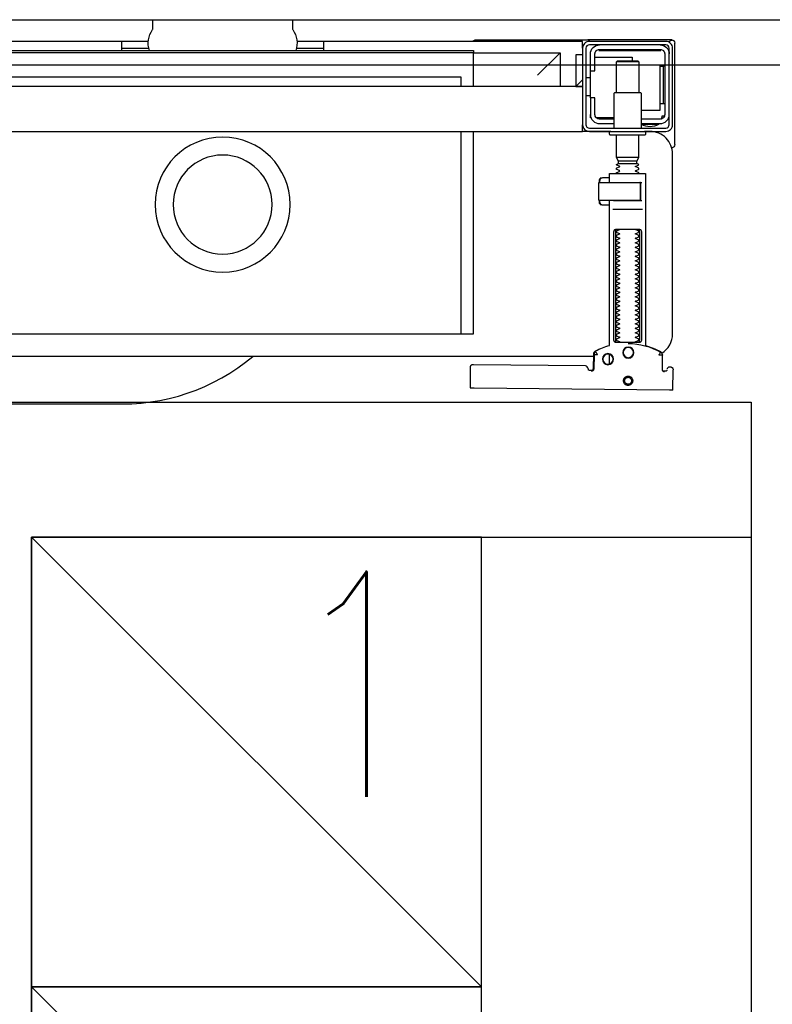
# Model space of a CAD drawing. Header units: millimetres. Extents: x 28600 to 181045, y -399112 to -163690.
# Tile 206 of 256: x 59567 to 59600, y -194602 to -194558. Entities that reach past the tile are written whole.
import ezdxf

# ---------------------------------------------------------------- set-up
doc = ezdxf.new("R2010")
doc.units = ezdxf.units.MM
doc.layers.get('0').update_dxf_attribs({"color": 8})
for name, color, linetype in [('!! 0_ Istn-sciany', 8, 'Continuous'), ('!! 0_Istn-went', 8, 'Continuous'), ('!! 2 ZABUDOWA GK-MDF', 8, 'Continuous')]:
    doc.layers.add(name, color=color, linetype=linetype)
doc.layers.add('!!_@ wypos sanit nd', color=8, linetype='Continuous', plot=False)
doc.styles.add('ARCHETYP', font='romans.shx', dxfattribs={"height": 15})

# ---------------------------------------------------------------- blocks, each defined once
blk = doc.blocks.new('A$Cff2eaf8b')
for points in [[(-0.18941, 0.08863), (-0.04454, 0.08863), (-0.04035, 0.08853), (-0.03617, 0.08824), (-0.032, 0.08775), (-0.02786, 0.08707), (-0.02376, 0.08619), (-0.0197, 0.08513), (-0.0157, 0.08388), (-0.01176, 0.08244), (-0.00789, 0.08082), (-0.0041, 0.07902), (-0.0004, 0.07705), (0.0032, 0.0749), (0.0067, 0.0726), (0.01009, 0.07012), (0.01337, 0.0675)], [(0.19864, 0.08252), (0.11173, 0.08169)], [(0.20013, 0.08252), (0.20025, 0.07353)], [(0.16386, 0.07389), (0.16409, 0.07384), (0.16425, 0.07378), (0.1644, 0.07368), (0.16452, 0.07356), (0.16463, 0.07342), (0.16471, 0.07326), (0.16476, 0.07309), (0.16478, 0.07292), (0.16496, 0.06636), (0.16497, 0.06624), (0.16498, 0.06614), (0.165, 0.06604), (0.16503, 0.06594), (0.16507, 0.06584), (0.16511, 0.06575), (0.16516, 0.06566), (0.16521, 0.06557), (0.16527, 0.06549), (0.16534, 0.0654), (0.16542, 0.06533), (0.1655, 0.06526), (0.16558, 0.06519), (0.16567, 0.06513), (0.16576, 0.06508), (0.16651, 0.0647), (0.16726, 0.06433), (0.16803, 0.06399), (0.16881, 0.06367), (0.1696, 0.06337), (0.17039, 0.06309), (0.17119, 0.06284), (0.172, 0.0626), (0.172, -0.00186)], [(0.1651, 0.06653), (0.16492, 0.07312), (0.1649, 0.07329), (0.16485, 0.07345), (0.16478, 0.07361), (0.16467, 0.07374), (0.16455, 0.07386), (0.16441, 0.07396), (0.16425, 0.07403), (0.16409, 0.07408), (0.16391, 0.07409)], [(0.172, 0.07087), (0.172, 0.06656)], [(0.19757, 0.07355), (0.19749, 0.07368), (0.19738, 0.0738), (0.19726, 0.0739), (0.19713, 0.07399), (0.19698, 0.07405), (0.19683, 0.07408), (0.19667, 0.07409), (0.19577, 0.07408)], [(0.16493, 0.0675), (-0.16477, 0.0675)], [(-0.11847, -0.0325), (-0.11847, 0.0575), (0.11153, 0.0575), (0.11153, -0.0325)], [(0.10602, 0.0575), (0.10602, -0.0325)], [(0.17483, 0.06014), (0.17483, 0.01214)], [(0.18523, 0.01214), (0.18523, 0.06014)], [(0.16811, -0.00015), (0.16776, -0.00056), (0.16776, -0.00022), (0.16779, -0.00011), (0.16786, -0.00004), (0.16797, 0), (0.1681, 0.00001), (0.16822, 0.00001), (0.16841, 0.00003), (0.16887, 0.00014), (0.172, 0.00014)], [(0.16848, 0.00006), (0.16856, 0.00012), (0.16876, 0.00014)], [(0.18662, 0.00214), (0.17345, 0.00214)], [(0.16732, -0.0019), (0.16732, -0.00074), (0.16736, -0.00062), (0.16746, -0.00054), (0.16767, -0.00049)], [(0.16751, -0.00165), (0.16754, -0.00139), (0.16766, -0.00086)], [(0.17371, -0.00186), (0.18481, -0.00186), (0.18637, -0.00186)], [(0.16767, -0.01124), (0.16755, -0.01122), (0.16746, -0.01119), (0.16737, -0.01112), (0.16732, -0.01098), (0.16732, -0.00983)], [(0.16766, -0.01087), (0.16754, -0.01033), (0.16751, -0.01008)], [(0.172, -0.01186), (0.16887, -0.01186), (0.16841, -0.01176), (0.16831, -0.01174), (0.16819, -0.01174), (0.16806, -0.01173), (0.16794, -0.01172), (0.16783, -0.01166), (0.16776, -0.01151), (0.16776, -0.01117), (0.16811, -0.01157)], [(0.16876, -0.01186), (0.16866, -0.01186), (0.16848, -0.01178)], [(0.18558, -0.00986), (0.18637, -0.00986)], [(0.185, -0.02092), (0.175, -0.02092)], [(0.1759, -0.0183), (0.1841, -0.0183)], [(0.1841, -0.01936), (0.1759, -0.01936)], [(0.19962, -0.02522), (0.19976, -0.02523), (0.19987, -0.02526), (0.20001, -0.0253)], [(0.20099, -0.02671), (0.20099, -0.0717)], [(-0.16, -0.0355), (-0.16, -0.0325), (0.16, -0.0325), (0.16, -0.0355)], [(0.16, -0.0485), (0.16, -0.0365)], [(0.174, -0.0385), (0.16618, -0.0385)], [(0.167, -0.03806), (0.16693, -0.03815), (0.16687, -0.03825), (0.16681, -0.03837), (0.16675, -0.0385)], [(0.19499, -0.03806), (0.19506, -0.03814), (0.19512, -0.03823), (0.19517, -0.03833), (0.19521, -0.03842), (0.19525, -0.03853), (0.19528, -0.03863), (0.19531, -0.03874), (0.19533, -0.03885), (0.19535, -0.03896), (0.19537, -0.03907), (0.19538, -0.03917), (0.19539, -0.03927), (0.19537, -0.03937), (0.19547, -0.0394), (0.19557, -0.0394), (0.19567, -0.0394), (0.19578, -0.0394), (0.19589, -0.0394), (0.19612, -0.0394), (0.19616, -0.0393), (0.19615, -0.03919), (0.19613, -0.03907), (0.19609, -0.03894), (0.19605, -0.03882), (0.19594, -0.03861)], [(0.1635, -0.0475), (0.1635, -0.04)], [(0.186, -0.042), (0.1945, -0.042), (0.1945, -0.062), (0.185, -0.062)], [(0.19591, -0.04489), (0.19602, -0.04489), (0.19615, -0.04489), (0.19632, -0.04489), (0.1965, -0.04489)], [(0.16, -0.0555), (0.157, -0.0525), (0.16, -0.0525), (-0.16, -0.0525), (-0.157, -0.0525), (-0.16, -0.0555)], [(0.10602, -0.0525), (0.10602, -0.05658), (-0.11847, -0.05658)], [(0.11153, -0.0525), (0.11153, -0.0675), (0.15, -0.0675)], [(0.14, -0.0575), (0.15, -0.0675), (0.15, -0.0525)], [(0.16, -0.0665), (0.157, -0.0665), (0.157, -0.0525)], [(0.1615, -0.0485), (0.1635, -0.0485)], [(0.175, -0.0498), (0.175, -0.06346), (0.1755, -0.06396), (0.1845, -0.06396), (0.185, -0.06346), (0.185, -0.0498)], [(0.1615, -0.0565), (0.1635, -0.0565)], [(0.1655, -0.0655), (0.182, -0.0655), (0.182, -0.06396)], [(0.185, -0.06346), (0.175, -0.06346)], [(0.1965, -0.06151), (0.19632, -0.06151), (0.19615, -0.06151), (0.19602, -0.06151), (0.19591, -0.06151)], [(-0.03305, -0.0725), (-0.16, -0.0725), (-0.16, -0.0695)], [(-0.045, -0.0725), (-0.045, -0.0685)], [(-0.045, -0.0695), (-0.03283, -0.0695)], [(0.03283, -0.0695), (0.045, -0.0695)], [(0.16, -0.0695), (0.16, -0.0725), (0.03305, -0.0725)], [(0.045, -0.0685), (0.045, -0.0725)], [(0.16721, -0.0685), (0.19466, -0.0685), (0.19478, -0.0685)], [(0.17, -0.069), (0.17, -0.0685)], [(0.174, -0.069), (0.174, -0.0685)]]:
    blk.add_lwpolyline(points)
for points in [[(0.16424, 0.07378), (0.16327, 0.07377), (0.16304, 0.07374), (0.16282, 0.07366), (0.16262, 0.07353), (0.16265, 0.07357), (0.16258, 0.07337), (0.16257, 0.07317, -0.157432), (0.16238, 0.07258), (0.1621, 0.07218, -0.241147), (0.16129, 0.07175), (0.1115, 0.07128), (0.11133, 0.07127), (0.11119, 0.07127), (0.11107, 0.07127), (0.11094, 0.07128), (0.11078, 0.0713), (0.11062, 0.07135), (0.11047, 0.07143), (0.11033, 0.07153), (0.11022, 0.07165), (0.11012, 0.07179), (0.11005, 0.07194), (0.11001, 0.0721), (0.10999, 0.07227), (0.10995, 0.08127), (0.11022, 0.08166)], [(0.19647, 0.0744), (0.19626, 0.07438), (0.19604, 0.0743), (0.19585, 0.07417), (0.19566, 0.07396, 0.132231), (0.19551, 0.07346), (0.19546, 0.06691)], [(0.19768, 0.0731, 0.415336), (0.19869, 0.07211)], [(0.19885, 0.07212), (0.19898, 0.07212), (0.19912, 0.07213), (0.19927, 0.07216), (0.1994, 0.07222), (0.19953, 0.07229), (0.19965, 0.07238), (0.19975, 0.07248), (0.20007, 0.07294, 0.158481), (0.20025, 0.07353)], [(0.18031, 0.06175, 0.125713), (0.19466, 0.06556, 0.121439), (0.19519, 0.06605, -0.262119), (0.2, 0.0575), (0.2, -0.0225, -0.414214), (0.19, -0.0325), (0.18751, -0.0325, 0.405519), (0.188, -0.032), (0.188, -0.0313, 0.414214), (0.1875, -0.0308), (0.1725, -0.0308, 0.414214), (0.172, -0.0313), (0.172, -0.032, 0.405519), (0.17249, -0.0325, 0.001664), (0.15993, -0.0325)], [(0.172, -0.00986), (0.172, -0.01366, 0.414214), (0.1722, -0.01386), (0.18462, -0.01386), (0.1878, -0.01386, 0.414214), (0.188, -0.01366), (0.188, 0.06267), (0.18885, 0.06292), (0.18969, 0.06319), (0.19052, 0.0635), (0.19134, 0.06382), (0.19215, 0.06417), (0.19295, 0.06454), (0.19374, 0.06494), (0.19456, 0.06538), (0.19464, 0.06544), (0.19473, 0.0655), (0.19481, 0.06557), (0.19488, 0.06564), (0.19495, 0.06572), (0.19502, 0.06581)], [(0.17647, 0.01114, 0.182836), (0.17636, 0.01123), (0.17515, 0.01163, 0.050055), (0.175, 0.0119), (0.175, 0.01218, 0.050055), (0.17515, 0.01244), (0.17636, 0.01285, 0.719897), (0.17636, 0.01323), (0.17515, 0.01363, 0.050055), (0.175, 0.0139), (0.175, 0.01418, 0.050055), (0.17515, 0.01444), (0.17636, 0.01485, 0.719897), (0.17636, 0.01523), (0.17515, 0.01563, 0.050055), (0.175, 0.0159), (0.175, 0.01618, 0.050055), (0.17515, 0.01644), (0.17636, 0.01685, 0.719897), (0.17636, 0.01723), (0.17515, 0.01763, 0.050055), (0.175, 0.0179), (0.175, 0.01818, 0.050055), (0.17515, 0.01844), (0.17636, 0.01885, 0.719897), (0.17636, 0.01923), (0.17515, 0.01963, 0.050055), (0.175, 0.0199), (0.175, 0.02018, 0.050055), (0.17515, 0.02044), (0.17636, 0.02085, 0.719897), (0.17636, 0.02123), (0.17515, 0.02163, 0.050055), (0.175, 0.0219), (0.175, 0.02218, 0.050055), (0.17515, 0.02244), (0.17636, 0.02285, 0.719897), (0.17636, 0.02323), (0.17515, 0.02363, 0.050055), (0.175, 0.0239), (0.175, 0.02418, 0.050055), (0.17515, 0.02444), (0.17636, 0.02485, 0.719897), (0.17636, 0.02523), (0.17515, 0.02563, 0.050055), (0.175, 0.0259), (0.175, 0.02618, 0.050055), (0.17515, 0.02644), (0.17636, 0.02685, 0.719897), (0.17636, 0.02723), (0.17515, 0.02763, 0.050055), (0.175, 0.0279), (0.175, 0.02818, 0.050055), (0.17515, 0.02844), (0.17636, 0.02885, 0.719897), (0.17636, 0.02923), (0.17515, 0.02963, 0.050055), (0.175, 0.0299), (0.175, 0.03018, 0.050055), (0.17515, 0.03044), (0.17636, 0.03085, 0.719897), (0.17636, 0.03123), (0.17515, 0.03163, 0.050055), (0.175, 0.0319), (0.175, 0.03218, 0.050055), (0.17515, 0.03244), (0.17636, 0.03285, 0.719897), (0.17636, 0.03323), (0.17515, 0.03363, 0.050055), (0.175, 0.0339), (0.175, 0.03418, 0.050055), (0.17515, 0.03444), (0.17636, 0.03485, 0.719897), (0.17636, 0.03523), (0.17515, 0.03563, 0.050055), (0.175, 0.0359), (0.175, 0.03618, 0.050055), (0.17515, 0.03644), (0.17636, 0.03685, 0.719897), (0.17636, 0.03723), (0.17515, 0.03763, 0.050055), (0.175, 0.0379), (0.175, 0.03818, 0.050055), (0.17515, 0.03844), (0.17636, 0.03885, 0.719897), (0.17636, 0.03923), (0.17515, 0.03963, 0.050055), (0.175, 0.0399), (0.175, 0.04018, 0.050055), (0.17515, 0.04044), (0.17636, 0.04085, 0.719897), (0.17636, 0.04123), (0.17515, 0.04163, 0.050055), (0.175, 0.0419), (0.175, 0.04218, 0.050055), (0.17515, 0.04244), (0.17636, 0.04285, 0.719897), (0.17636, 0.04323), (0.17515, 0.04363, 0.050055), (0.175, 0.0439), (0.175, 0.04418, 0.050055), (0.17515, 0.04444), (0.17636, 0.04485, 0.719897), (0.17636, 0.04523), (0.17515, 0.04563, 0.050055), (0.175, 0.0459), (0.175, 0.04618, 0.050055), (0.17515, 0.04644), (0.17636, 0.04685, 0.719897), (0.17636, 0.04723), (0.17515, 0.04763, 0.050055), (0.175, 0.0479), (0.175, 0.04818, 0.050055), (0.17515, 0.04844), (0.17636, 0.04885, 0.719897), (0.17636, 0.04923), (0.17515, 0.04963, 0.050055), (0.175, 0.0499), (0.175, 0.05018, 0.050055), (0.17515, 0.05044), (0.17636, 0.05085, 0.719897), (0.17636, 0.05123), (0.17515, 0.05163, 0.050055), (0.175, 0.0519), (0.175, 0.05218, 0.050055), (0.17515, 0.05244), (0.17636, 0.05285, 0.719897), (0.17636, 0.05323), (0.17515, 0.05363, 0.050055), (0.175, 0.0539), (0.175, 0.05418, 0.050055), (0.17515, 0.05444), (0.17636, 0.05485, 0.719897), (0.17636, 0.05523), (0.17515, 0.05563, 0.050055), (0.175, 0.0559), (0.175, 0.05618, 0.050055), (0.17515, 0.05644), (0.17636, 0.05685, 0.719897), (0.17636, 0.05723), (0.17515, 0.05763, 0.050055), (0.175, 0.0579), (0.175, 0.05818, 0.050055), (0.17515, 0.05844), (0.17636, 0.05885, 0.719897), (0.17636, 0.05923), (0.17515, 0.05963, 0.050055), (0.175, 0.0599), (0.175, 0.06018, 0.050055), (0.17515, 0.06044), (0.17636, 0.06085, 0.474594), (0.17647, 0.06114)], [(0.18353, 0.06114, 0.474594), (0.18364, 0.06085), (0.18485, 0.06044, 0.050055), (0.185, 0.06018), (0.185, 0.0599, 0.050055), (0.18485, 0.05963), (0.18364, 0.05923, 0.719897), (0.18364, 0.05885), (0.18485, 0.05844, 0.050055), (0.185, 0.05818), (0.185, 0.0579, 0.050055), (0.18485, 0.05763), (0.18364, 0.05723, 0.719897), (0.18364, 0.05685), (0.18485, 0.05644, 0.050055), (0.185, 0.05618), (0.185, 0.0559, 0.050055), (0.18485, 0.05563), (0.18364, 0.05523, 0.719897), (0.18364, 0.05485), (0.18485, 0.05444, 0.050055), (0.185, 0.05418), (0.185, 0.0539, 0.050055), (0.18485, 0.05363), (0.18364, 0.05323, 0.719897), (0.18364, 0.05285), (0.18485, 0.05244, 0.050055), (0.185, 0.05218), (0.185, 0.0519, 0.050055), (0.18485, 0.05163), (0.18364, 0.05123, 0.719897), (0.18364, 0.05085), (0.18485, 0.05044, 0.050055), (0.185, 0.05018), (0.185, 0.0499, 0.050055), (0.18485, 0.04963), (0.18364, 0.04923, 0.719897), (0.18364, 0.04885), (0.18485, 0.04844, 0.050055), (0.185, 0.04818), (0.185, 0.0479, 0.050055), (0.18485, 0.04763), (0.18364, 0.04723, 0.719897), (0.18364, 0.04685), (0.18485, 0.04644, 0.050055), (0.185, 0.04618), (0.185, 0.0459, 0.050055), (0.18485, 0.04563), (0.18364, 0.04523, 0.719897), (0.18364, 0.04485), (0.18485, 0.04444, 0.050055), (0.185, 0.04418), (0.185, 0.0439, 0.050055), (0.18485, 0.04363), (0.18364, 0.04323, 0.719897), (0.18364, 0.04285), (0.18485, 0.04244, 0.050055), (0.185, 0.04218), (0.185, 0.0419, 0.050055), (0.18485, 0.04163), (0.18364, 0.04123, 0.719897), (0.18364, 0.04085), (0.18485, 0.04044, 0.050055), (0.185, 0.04018), (0.185, 0.0399, 0.050055), (0.18485, 0.03963), (0.18364, 0.03923, 0.719897), (0.18364, 0.03885), (0.18485, 0.03844, 0.050055), (0.185, 0.03818), (0.185, 0.0379, 0.050055), (0.18485, 0.03763), (0.18364, 0.03723, 0.719897), (0.18364, 0.03685), (0.18485, 0.03644, 0.050055), (0.185, 0.03618), (0.185, 0.0359, 0.050055), (0.18485, 0.03563), (0.18364, 0.03523, 0.719897), (0.18364, 0.03485), (0.18485, 0.03444, 0.050055), (0.185, 0.03418), (0.185, 0.0339, 0.050055), (0.18485, 0.03363), (0.18364, 0.03323, 0.719897), (0.18364, 0.03285), (0.18485, 0.03244, 0.050055), (0.185, 0.03218), (0.185, 0.0319, 0.050055), (0.18485, 0.03163), (0.18364, 0.03123, 0.719897), (0.18364, 0.03085), (0.18485, 0.03044, 0.050055), (0.185, 0.03018), (0.185, 0.0299, 0.050055), (0.18485, 0.02963), (0.18364, 0.02923, 0.719897), (0.18364, 0.02885), (0.18485, 0.02844, 0.050055), (0.185, 0.02818), (0.185, 0.0279, 0.050055), (0.18485, 0.02763), (0.18364, 0.02723, 0.719897), (0.18364, 0.02685), (0.18485, 0.02644, 0.050055), (0.185, 0.02618), (0.185, 0.0259, 0.050055), (0.18485, 0.02563), (0.18364, 0.02523, 0.719897), (0.18364, 0.02485), (0.18485, 0.02444, 0.050055), (0.185, 0.02418), (0.185, 0.0239, 0.050055), (0.18485, 0.02363), (0.18364, 0.02323, 0.719897), (0.18364, 0.02285), (0.18485, 0.02244, 0.050055), (0.185, 0.02218), (0.185, 0.0219, 0.050055), (0.18485, 0.02163), (0.18364, 0.02123, 0.719897), (0.18364, 0.02085), (0.18485, 0.02044, 0.050055), (0.185, 0.02018), (0.185, 0.0199, 0.050055), (0.18485, 0.01963), (0.18364, 0.01923, 0.719897), (0.18364, 0.01885), (0.18485, 0.01844, 0.050055), (0.185, 0.01818), (0.185, 0.0179, 0.050055), (0.18485, 0.01763), (0.18364, 0.01723, 0.719897), (0.18364, 0.01685), (0.18485, 0.01644, 0.050055), (0.185, 0.01618), (0.185, 0.0159, 0.050055), (0.18485, 0.01563), (0.18364, 0.01523, 0.719897), (0.18364, 0.01485), (0.18485, 0.01444, 0.050055), (0.185, 0.01418), (0.185, 0.0139, 0.050055), (0.18485, 0.01363), (0.18364, 0.01323, 0.719897), (0.18364, 0.01285), (0.18485, 0.01244, 0.050055), (0.185, 0.01218), (0.185, 0.0119, 0.050055), (0.18485, 0.01163), (0.18364, 0.01123, 0.182836), (0.18353, 0.01114)], [(0.18575, -0.00966), (0.18575, -0.00207), (0.18572, -0.00196), (0.18564, -0.00189), (0.18554, -0.00186), (0.18565, -0.00188), (0.18573, -0.00194), (0.18577, -0.00204), (0.18577, -0.00966), (0.18574, -0.00977), (0.18566, -0.00984), (0.18547, -0.00986), (0.18558, -0.00981), (0.18563, -0.00966), (0.18563, -0.00206), (0.18557, -0.00191), (0.18547, -0.00186), (0.16743, -0.00186, 0.414214), (0.16723, -0.00206), (0.16723, -0.00966, 0.414214), (0.16743, -0.00986), (0.18547, -0.00986)], [(0.18555, -0.00986, 0.414213), (0.18575, -0.00966), (0.18575, -0.00207), (0.18575, -0.00966), (0.18572, -0.00977), (0.18564, -0.00984), (0.18554, -0.00986)], [(0.175, -0.01382), (0.175, -0.01406, -0.050055), (0.17515, -0.01432), (0.17636, -0.01473, -0.719897), (0.17636, -0.01511), (0.17515, -0.01552, -0.050055), (0.175, -0.01578), (0.175, -0.01606, -0.050055), (0.17515, -0.01632), (0.17636, -0.01673, -0.719897), (0.17636, -0.01711), (0.17515, -0.01752, -0.050055), (0.175, -0.01778), (0.1759, -0.0183), (0.1759, -0.01936), (0.175, -0.02092), (0.175, -0.0308)], [(0.185, -0.01382), (0.185, -0.01406, 0.050055), (0.18485, -0.01432), (0.18364, -0.01473, 0.719897), (0.18364, -0.01511), (0.18485, -0.01552, 0.050055), (0.185, -0.01578), (0.185, -0.01606, 0.050055), (0.18485, -0.01632), (0.18364, -0.01673, 0.719897), (0.18364, -0.01711), (0.18485, -0.01752, 0.050055), (0.185, -0.01778), (0.1841, -0.0183), (0.1841, -0.01936), (0.185, -0.02092), (0.185, -0.0308)], [(0.2001, -0.02534, 0.126559), (0.19961, -0.02525)], [(0.20099, -0.02671, 0.198909), (0.20055, -0.02564, 0.091301), (0.2001, -0.02534)], [(0.174, -0.034), (0.174, -0.0493, 0.414214), (0.1745, -0.0498), (0.1855, -0.0498, 0.414214), (0.186, -0.0493), (0.186, -0.034)], [(0.19375, -0.03562, 0.119096), (0.19, -0.03454, 0.119096), (0.18625, -0.03562)], [(0.16379, -0.0385), (0.1635, -0.0385), (0.1635, -0.04, -0.414214), (0.1675, -0.036), (0.174, -0.036)], [(0.174, -0.038), (0.1675, -0.038, 0.414214), (0.1655, -0.04), (0.1655, -0.0475), (0.1635, -0.0475), (0.1635, -0.067, 0.414214), (0.1675, -0.071)], [(0.1635, -0.0595), (0.1655, -0.0595), (0.1655, -0.067, 0.414214), (0.1675, -0.069), (0.1945, -0.069, 0.414214), (0.1965, -0.067), (0.1965, -0.04, 0.414214), (0.1945, -0.038), (0.186, -0.038)], [(0.19375, -0.036), (0.19375, -0.03562), (0.18625, -0.03562), (0.18625, -0.036), (0.1945, -0.036, -0.414214), (0.1985, -0.04)], [(0.1945, -0.04497), (0.19515, -0.04496), (0.19542, -0.04496), (0.1956, -0.04496), (0.19566, -0.04496, 0.116465), (0.19589, -0.0449), (0.196, -0.04485), (0.196, -0.06155), (0.19589, -0.0615, 0.116465), (0.19566, -0.06144), (0.19542, -0.06144), (0.19515, -0.06144), (0.1945, -0.06143)], [(-0.04, -0.0685), (-0.03255, -0.0685, 0.236962), (-0.03118, -0.07775, -0.154353), (-0.031, -0.07832), (-0.031, -0.08218), (0.031, -0.08218), (0.031, -0.07832, -0.154353), (0.03118, -0.07775, 0.236962), (0.03255, -0.0685), (0.04, -0.0685)], [(0.1945, -0.071, 0.414214), (0.1985, -0.067)], [(0.11124, -0.0725), (0.11142, -0.07274), (0.11165, -0.07293), (0.11192, -0.07308), (0.1122, -0.07317), (0.1125, -0.0732), (0.1623, -0.0732, 0.326231), (0.16325, -0.0725)], [(0.1987, -0.07216, 0.000114), (0.1987, -0.07216, 0.517015), (0.20003, -0.07309), (0.19993, -0.07313), (0.19983, -0.07315), (0.19971, -0.07318), (0.19958, -0.07319), (0.19948, -0.07319), (0.19903, -0.07319), (0.19841, -0.07319), (0.19771, -0.07319), (0.16427, -0.07319), (0.16392, -0.07319), (0.16356, -0.07319), (0.16323, -0.07319), (0.16293, -0.07319), (0.16269, -0.07319), (0.16249, -0.07319), (0.16236, -0.07319)], [(0.2001, -0.07306, 0.091301), (0.20055, -0.07276, 0.198909), (0.20099, -0.0717)]]:
    blk.add_lwpolyline(points, format="xyb")
for points in [[(0.18024, 0.0763), (0.18044, 0.07631), (0.18064, 0.07634), (0.18083, 0.07639), (0.18102, 0.07646), (0.1812, 0.07655), (0.18138, 0.07665), (0.18154, 0.07677), (0.18168, 0.07691), (0.18182, 0.07706), (0.18193, 0.07722), (0.18204, 0.0774), (0.18212, 0.07758), (0.18219, 0.07777), (0.18223, 0.07796), (0.18226, 0.07816), (0.18227, 0.07836), (0.18226, 0.07857), (0.18223, 0.07876), (0.18217, 0.07896), (0.18211, 0.07915), (0.18202, 0.07933), (0.18191, 0.0795), (0.18179, 0.07966), (0.18165, 0.07981), (0.1815, 0.07994), (0.18134, 0.08006), (0.18117, 0.08016), (0.18099, 0.08024), (0.1808, 0.08031), (0.1806, 0.08036), (0.1804, 0.08038), (0.1802, 0.08039), (0.18, 0.08038), (0.1798, 0.08035), (0.17961, 0.0803), (0.17942, 0.08023), (0.17924, 0.08014), (0.17907, 0.08004), (0.17891, 0.07992), (0.17876, 0.07978), (0.17863, 0.07963), (0.17851, 0.07947), (0.17841, 0.07929), (0.17832, 0.07911), (0.17826, 0.07892), (0.17821, 0.07872), (0.17818, 0.07853), (0.17817, 0.07832), (0.17819, 0.07812), (0.17822, 0.07793), (0.17827, 0.07773), (0.17834, 0.07754), (0.17842, 0.07736), (0.17853, 0.07719), (0.17865, 0.07703), (0.17879, 0.07688), (0.17894, 0.07675), (0.1791, 0.07663), (0.17927, 0.07653), (0.17946, 0.07645), (0.17965, 0.07638), (0.17984, 0.07633), (0.18004, 0.07631)], [(0.18023, 0.07679), (0.18038, 0.0768), (0.18053, 0.07682), (0.18068, 0.07686), (0.18082, 0.07691), (0.18096, 0.07698), (0.18109, 0.07706), (0.18121, 0.07715), (0.18132, 0.07725), (0.18143, 0.07737), (0.18151, 0.07749), (0.18159, 0.07762), (0.18166, 0.07776), (0.18171, 0.0779), (0.18174, 0.07805), (0.18176, 0.0782), (0.18177, 0.07835), (0.18176, 0.0785), (0.18174, 0.07866), (0.1817, 0.0788), (0.18164, 0.07895), (0.18158, 0.07908), (0.1815, 0.07921), (0.18141, 0.07933), (0.1813, 0.07944), (0.18119, 0.07955), (0.18107, 0.07964), (0.18093, 0.07971), (0.1808, 0.07978), (0.18065, 0.07983), (0.18051, 0.07986), (0.18036, 0.07988), (0.1802, 0.07989), (0.18005, 0.07988), (0.1799, 0.07986), (0.17975, 0.07982), (0.17961, 0.07976), (0.17947, 0.0797), (0.17935, 0.07962), (0.17922, 0.07953), (0.17911, 0.07942), (0.17901, 0.07931), (0.17892, 0.07919), (0.17884, 0.07906), (0.17878, 0.07892), (0.17873, 0.07877), (0.1787, 0.07863), (0.17867, 0.07848), (0.17867, 0.07832), (0.17868, 0.07817), (0.1787, 0.07802), (0.17874, 0.07787), (0.17879, 0.07773), (0.17886, 0.07759), (0.17894, 0.07746), (0.17903, 0.07734), (0.17913, 0.07723), (0.17925, 0.07713), (0.17937, 0.07704), (0.1795, 0.07696), (0.17964, 0.0769), (0.17978, 0.07685), (0.17993, 0.07682), (0.18008, 0.07679)], [(0.16587, 0.06536), (0.16582, 0.06538), (0.16577, 0.06542), (0.16573, 0.06545), (0.16568, 0.06549), (0.16563, 0.06553), (0.16558, 0.06558), (0.16553, 0.06563), (0.16548, 0.06568), (0.16544, 0.06573), (0.1654, 0.06579), (0.16536, 0.06585), (0.16532, 0.06591), (0.16529, 0.06597), (0.16526, 0.06603), (0.16523, 0.0661), (0.16521, 0.06616), (0.16519, 0.06623), (0.16517, 0.06629), (0.16515, 0.06636), (0.16514, 0.06642), (0.16514, 0.06648), (0.16513, 0.06654), (0.16513, 0.06659), (0.16518, 0.06661), (0.16643, 0.06666), (0.16648, 0.06666), (0.16654, 0.06666), (0.16659, 0.06668), (0.16664, 0.06665), (0.16661, 0.06661), (0.16658, 0.06656), (0.16655, 0.06651), (0.16652, 0.06645), (0.16594, 0.06536)], [(0.18533, 0.06114), (0.18541, 0.06113), (0.1855, 0.06112), (0.18559, 0.06111), (0.18567, 0.06108), (0.18575, 0.06105), (0.18583, 0.06101), (0.18591, 0.06096), (0.18597, 0.0609), (0.18604, 0.06084), (0.18609, 0.06076), (0.18615, 0.06068), (0.18619, 0.06058), (0.18623, 0.06048), (0.18625, 0.06037), (0.18627, 0.06025), (0.18628, 0.06014), (0.18628, 0.01214), (0.18627, 0.01202), (0.18625, 0.01191), (0.18623, 0.0118), (0.18619, 0.01169), (0.18615, 0.0116), (0.18609, 0.01151), (0.18604, 0.01144), (0.18597, 0.01137), (0.18591, 0.01131), (0.18583, 0.01126), (0.18575, 0.01122), (0.18567, 0.01119), (0.18559, 0.01117), (0.1855, 0.01115), (0.18541, 0.01114), (0.18533, 0.01114), (0.17475, 0.01114), (0.17466, 0.01114), (0.17457, 0.01115), (0.17449, 0.01117), (0.1744, 0.01119), (0.17432, 0.01122), (0.17424, 0.01126), (0.17416, 0.01131), (0.17409, 0.01137), (0.17403, 0.01144), (0.17397, 0.01151), (0.17392, 0.0116), (0.17387, 0.01169), (0.17384, 0.0118), (0.17381, 0.01191), (0.17379, 0.01202), (0.17379, 0.01214), (0.17379, 0.06014), (0.17379, 0.06025), (0.17381, 0.06037), (0.17384, 0.06048), (0.17387, 0.06058), (0.17392, 0.06068), (0.17397, 0.06076), (0.17403, 0.06084), (0.17409, 0.0609), (0.17416, 0.06096), (0.17424, 0.06101), (0.17432, 0.06105), (0.1744, 0.06108), (0.17449, 0.06111), (0.17457, 0.06112), (0.17466, 0.06113), (0.17475, 0.06114)], [(-0.11847, -0.0685), (0.11153, -0.0685), (0.11153, -0.0675), (-0.11847, -0.0675)]]:
    blk.add_lwpolyline(points, close=True)
for points in [[(0.19546, 0.0669), (0.19546, 0.0669), (0.19546, 0.0669), (0.19546, 0.06691), (0.19546, 0.06691), (0.19546, 0.06691), (0.19546, 0.06691), (0.19546, 0.06691), (0.19546, 0.06691), (0.19546, 0.06691), (0.19546, 0.06691), (0.19546, 0.06691), (0.19546, 0.06691), (0.19546, 0.06691), (0.19546, 0.06691), (0.19546, 0.06691), (0.19546, 0.06691), (0.19546, 0.06691), (0.19546, 0.06691), (0.19546, 0.06691), (0.19546, 0.0669), (0.19546, 0.0669), (0.19546, 0.0669), (0.19546, 0.0669), (0.19546, 0.0669), (0.19546, 0.0669), (0.19546, 0.0669), (0.19546, 0.0669), (0.19546, 0.0669), (0.19546, 0.0669), (0.19546, 0.0669), (0.19546, 0.0669), (0.19546, 0.0669), (0.19546, 0.0669), (0.19546, 0.0669), (0.19546, 0.0669), (0.19545, 0.0669), (0.19545, 0.06691), (0.19545, 0.06691), (0.19545, 0.06691), (0.19545, 0.06691), (0.19545, 0.06691), (0.19545, 0.06691), (0.19545, 0.06691), (0.19545, 0.06691), (0.19544, 0.06691), (0.19544, 0.06691), (0.19544, 0.0669), (0.19544, 0.0669), (0.19544, 0.0669), (0.19543, 0.0669), (0.19543, 0.0669), (0.19543, 0.0669), (0.19543, 0.0669), (0.19543, 0.0669), (0.19543, 0.0669), (0.19543, 0.0669), (0.19542, 0.0669), (0.19542, 0.0669), (0.19542, 0.0669), (0.19542, 0.0669), (0.19542, 0.0669), (0.19541, 0.0669), (0.19541, 0.0669), (0.19541, 0.0669), (0.19541, 0.0669), (0.19541, 0.0669), (0.1954, 0.0669), (0.1954, 0.0669), (0.1954, 0.0669), (0.19539, 0.0669), (0.19539, 0.0669), (0.19539, 0.0669), (0.19537, 0.06691), (0.19537, 0.06691), (0.19537, 0.06691), (0.19536, 0.06691), (0.19536, 0.06691), (0.19535, 0.06691), (0.19535, 0.06691), (0.19534, 0.06691), (0.19534, 0.06691), (0.19533, 0.06691), (0.19533, 0.06691), (0.19532, 0.06691), (0.19532, 0.06691), (0.19531, 0.06691), (0.19531, 0.06691), (0.1953, 0.06691), (0.19529, 0.06691), (0.19529, 0.06691), (0.19528, 0.06691), (0.19527, 0.06691), (0.19527, 0.06691), (0.19526, 0.06691), (0.19525, 0.06691), (0.19524, 0.06691), (0.19523, 0.06691), (0.19523, 0.06691), (0.19522, 0.06691), (0.19521, 0.06691), (0.1952, 0.06691), (0.19519, 0.06691), (0.19518, 0.06691), (0.19517, 0.06691), (0.19516, 0.06691), (0.19515, 0.06691), (0.19514, 0.06691), (0.19513, 0.06691), (0.19512, 0.06691), (0.19511, 0.06691), (0.1951, 0.06691), (0.19509, 0.06691), (0.19508, 0.06691), (0.19507, 0.06691), (0.19506, 0.06691), (0.19505, 0.06691), (0.19504, 0.06691), (0.19503, 0.06691), (0.19502, 0.06691), (0.19501, 0.06691), (0.19499, 0.06691), (0.19498, 0.06691), (0.19497, 0.06691), (0.19496, 0.06691), (0.19495, 0.06691), (0.19494, 0.06692), (0.19492, 0.06692), (0.19491, 0.06692), (0.1949, 0.06692), (0.19489, 0.06692), (0.19487, 0.06692), (0.19486, 0.06692), (0.19485, 0.06692), (0.19484, 0.06692), (0.19482, 0.06692), (0.19481, 0.06692), (0.19469, 0.06692), (0.19464, 0.06692), (0.19459, 0.06692), (0.19456, 0.06692), (0.19453, 0.06692), (0.19451, 0.06692), (0.19448, 0.06692), (0.19445, 0.06692), (0.19443, 0.06692), (0.1944, 0.06692), (0.19438, 0.06692), (0.19435, 0.06692), (0.19433, 0.06692), (0.1943, 0.06692), (0.19428, 0.06692), (0.19427, 0.06692), (0.19425, 0.06692), (0.19423, 0.06692), (0.19422, 0.06692), (0.19421, 0.06692), (0.19419, 0.06692), (0.19418, 0.06692), (0.19418, 0.06692), (0.19417, 0.06692), (0.19416, 0.06692), (0.19416, 0.06692), (0.19415, 0.06692), (0.19415, 0.06693), (0.19414, 0.06693), (0.19414, 0.06693), (0.19413, 0.06693), (0.19413, 0.06693), (0.19412, 0.06693), (0.19412, 0.06693), (0.19411, 0.06693), (0.19411, 0.06693), (0.19411, 0.06692), (0.1941, 0.06692), (0.1941, 0.06692), (0.1941, 0.06692), (0.19409, 0.06692), (0.19409, 0.06692), (0.19409, 0.06692), (0.19408, 0.06692), (0.19408, 0.06692), (0.19408, 0.06692), (0.19407, 0.06692), (0.19407, 0.06692), (0.19406, 0.06692), (0.19406, 0.06692), (0.19406, 0.06692), (0.19406, 0.06692), (0.19405, 0.06692), (0.19405, 0.06692), (0.19405, 0.06692), (0.19405, 0.06692), (0.19404, 0.06693), (0.19404, 0.06693), (0.19404, 0.06693), (0.19403, 0.06693), (0.19403, 0.06693), (0.19402, 0.06693), (0.19402, 0.06694), (0.19402, 0.06694), (0.19401, 0.06694), (0.19401, 0.06694), (0.19401, 0.06694), (0.194, 0.06694), (0.194, 0.06694), (0.194, 0.06694), (0.194, 0.06694), (0.194, 0.06694), (0.194, 0.06694), (0.19399, 0.06694), (0.19399, 0.06694), (0.19399, 0.06694), (0.19399, 0.06694), (0.19399, 0.06694), (0.19399, 0.06694), (0.19399, 0.06694), (0.19398, 0.06694), (0.19398, 0.06694), (0.19398, 0.06694), (0.19398, 0.06693), (0.19398, 0.06693), (0.19397, 0.06693), (0.19397, 0.06693), (0.19397, 0.06693), (0.19397, 0.06693), (0.19397, 0.06692), (0.19397, 0.06692), (0.19397, 0.06692), (0.19397, 0.06692), (0.19397, 0.06692), (0.19397, 0.06691), (0.19397, 0.06691), (0.19397, 0.06691), (0.19397, 0.06691), (0.19397, 0.0669), (0.19397, 0.0669), (0.19397, 0.0669), (0.19397, 0.0669), (0.19397, 0.0669), (0.19397, 0.06689), (0.19397, 0.06689), (0.19397, 0.06689), (0.19397, 0.06689), (0.19397, 0.06689), (0.19397, 0.06688), (0.19397, 0.06688), (0.19398, 0.06688), (0.19398, 0.06688), (0.19398, 0.06688), (0.19398, 0.06687), (0.19399, 0.06687), (0.19399, 0.06687), (0.19399, 0.06687), (0.194, 0.06686), (0.194, 0.06686), (0.19401, 0.06685), (0.19401, 0.06685), (0.19401, 0.06685), (0.19402, 0.06684), (0.19402, 0.06684), (0.19402, 0.06684), (0.19402, 0.06683), (0.19403, 0.06683), (0.19403, 0.06683), (0.19403, 0.06682), (0.19403, 0.06682), (0.19403, 0.06682), (0.19403, 0.06681), (0.19403, 0.06681), (0.19404, 0.06681), (0.19404, 0.06681), (0.19404, 0.0668), (0.19404, 0.0668), (0.19404, 0.0668), (0.19404, 0.06679), (0.19405, 0.06679), (0.19405, 0.06679), (0.19405, 0.06678), (0.19405, 0.06678), (0.19405, 0.06677), (0.19406, 0.06677), (0.19406, 0.06677), (0.19406, 0.06676), (0.19406, 0.06676), (0.19407, 0.06675), (0.19407, 0.06675), (0.19407, 0.06674), (0.19408, 0.06673), (0.19408, 0.06672), (0.19409, 0.06671), (0.1941, 0.0667), (0.1941, 0.06669), (0.19411, 0.06668), (0.19412, 0.06666), (0.19414, 0.06663), (0.19416, 0.06659), (0.19418, 0.06655), (0.19419, 0.06653), (0.1942, 0.06652), (0.19421, 0.0665), (0.19422, 0.06648), (0.19423, 0.06646), (0.19433, 0.06627), (0.19434, 0.06626), (0.19435, 0.06624), (0.19436, 0.06622), (0.19437, 0.06621), (0.19438, 0.06619), (0.19439, 0.06618), (0.1944, 0.06616), (0.1944, 0.06614), (0.19441, 0.06613), (0.19442, 0.06611), (0.19443, 0.0661), (0.19444, 0.06608), (0.19445, 0.06607), (0.19445, 0.06605), (0.19446, 0.06604), (0.19447, 0.06603), (0.19448, 0.06601), (0.19448, 0.066), (0.19449, 0.06598), (0.1945, 0.06597), (0.19451, 0.06596), (0.19451, 0.06595), (0.19452, 0.06593), (0.19453, 0.06592), (0.19453, 0.06591), (0.19454, 0.0659), (0.19455, 0.06588), (0.19455, 0.06587), (0.19456, 0.06586), (0.19457, 0.06585), (0.19457, 0.06584), (0.19458, 0.06583), (0.19458, 0.06582), (0.19459, 0.06581), (0.19459, 0.0658), (0.1946, 0.06579), (0.1946, 0.06578), (0.19461, 0.06577), (0.19461, 0.06576), (0.19462, 0.06575), (0.19462, 0.06574), (0.19463, 0.06573), (0.19463, 0.06572), (0.19464, 0.06572), (0.19464, 0.06571), (0.19464, 0.0657), (0.19465, 0.06569), (0.19465, 0.06569), (0.19466, 0.06568), (0.19466, 0.06567), (0.19466, 0.06567), (0.19467, 0.06566), (0.19467, 0.06566), (0.19467, 0.06565), (0.19467, 0.06565), (0.19468, 0.06564), (0.19468, 0.06564), (0.19468, 0.06564), (0.19468, 0.06563), (0.19468, 0.06563), (0.19468, 0.06563), (0.19468, 0.06563), (0.19468, 0.06563), (0.19468, 0.06562), (0.19469, 0.06562), (0.19469, 0.06562), (0.19469, 0.06562), (0.19469, 0.06562), (0.19469, 0.06562), (0.19469, 0.06562), (0.19469, 0.06561), (0.19469, 0.06561), (0.19469, 0.06561), (0.19469, 0.06561), (0.19469, 0.06561), (0.19469, 0.06561), (0.19469, 0.06561), (0.19469, 0.06561), (0.19469, 0.06561), (0.19469, 0.06561), (0.19469, 0.06561), (0.19469, 0.06561), (0.19469, 0.06561), (0.19469, 0.06561), (0.19469, 0.06561), (0.19469, 0.06561), (0.19469, 0.0656), (0.19469, 0.0656), (0.19469, 0.0656), (0.19469, 0.0656), (0.19469, 0.0656), (0.19469, 0.0656), (0.19468, 0.0656), (0.19468, 0.0656), (0.19468, 0.0656), (0.19468, 0.0656), (0.19468, 0.0656), (0.19468, 0.0656), (0.19468, 0.0656), (0.19469, 0.0656), (0.19469, 0.0656), (0.19469, 0.0656), (0.19469, 0.0656), (0.19469, 0.0656), (0.19469, 0.0656), (0.19469, 0.0656), (0.19469, 0.0656), (0.19469, 0.0656), (0.19469, 0.0656), (0.19469, 0.0656), (0.19469, 0.0656, 0.269557)], [(0.16, -0.0695), (0.16, -0.0355, -0.414214), (0.163, -0.0325), (0.197, -0.0325, -0.414214), (0.2, -0.0355), (0.2, -0.0695, -0.414214), (0.197, -0.0725), (0.163, -0.0725, -0.414214)], [(0.1985, -0.0355), (0.1985, -0.0695, -0.414214), (0.197, -0.071), (0.163, -0.071, -0.414214), (0.1615, -0.0695), (0.1615, -0.0355, -0.414214), (0.163, -0.034), (0.197, -0.034, -0.414214)]]:
    blk.add_lwpolyline(points, format="xyb", close=True)
for centre, radius in [((0.17128, 0.06872), 0.00247), ((0.17128, 0.06871), 0.00227), ((0.18031, 0.0658), 0.00247), ((0.18031, 0.0658), 0.00227), ((0, 0), 0.03), ((0, 0), 0.022)]:
    blk.add_circle(centre, radius)
for centre, major_axis, ratio, start_param, end_param in [((0.11145, 0.08128), (-0.0015, -0.00001), 0.008666, 6.276938, 6.283143), ((0.11172, 0.08167), (0.0015, 0.00001), 0.008666, 1.564549, 3.135353), ((0.19863, 0.08251), (0.0015, 0.00001), 0.008666, 0.000034, 1.564556), ((0.16326, 0.07477), (0.00001, -0.001), 0.006244, 0, 0.008667), ((0.19846, 0.074), (-0.000892, -0.000453), 0.001081, 6.273741, 6.283185), ((0.19868, 0.07311), (-0.001, -0.00001), 0.00236, 6.276941, 6.283185), ((0.19849, 0.07212), (0.000501, 0.000005), 0.008666, 5.12776, 5.491123), ((0.19868, 0.07311), (0.000013, -0.001), 0.403131, 6.273715, 6.283185), ((0.19883, 0.07312), (0.000018, -0.001), 0.702652, 6.271005, 6.283185), ((0.19875, 0.07351), (0.0015, 0.00002), 0.011557, 6.27692, 6.283202), ((0.18031, 0.06225), (0.000005, -0.0005), 0.006244, 0, 0.008667), ((0.17484, 0.06014), (0, 0.001), 0.006244, 0, 1.570796), ((0.18524, 0.06014), (0, -0.001), 0.006244, 3.141593, 4.712389), ((0.17484, 0.01214), (0, -0.001), 0.006244, 4.712389, 6.283185), ((0.18524, 0.01214), (0, -0.001), 0.006244, 4.712389, 6.283185), ((0.16768, -0.00069), (-0.000013, 0.0002), 0.199357, 6.276703, 6.276744), ((0.16768, -0.01104), (-0.000013, -0.0002), 0.199357, 0.006339, 0.00638)]:
    blk.add_ellipse(centre, major_axis=major_axis, ratio=ratio, start_param=start_param, end_param=end_param)

msp = doc.modelspace()

# ---------------------------------------------------------------- linework, layer by layer
at = {"layer": '!! 0_ Istn-sciany'}
for points in [[(59561.56735, -194575.12813), (59599.56735, -194575.12813)], [(59599.56735, -194575.12813), (59599.56735, -194581.12813)], [(59567.56735, -194621.12813), (59567.56735, -194581.12813)], [(59567.56735, -194581.12813), (59599.56735, -194581.12813)]]:
    msp.add_lwpolyline(points, dxfattribs=at)
at = {"layer": '!! 0_Istn-went'}
for points in [[(59567.56735, -194601.12813), (59587.56735, -194601.12813), (59587.56735, -194581.12813), (59567.56735, -194581.12813)], [(59567.56735, -194621.12813), (59587.56735, -194621.12813), (59587.56735, -194601.12813), (59567.56735, -194601.12813)]]:
    msp.add_lwpolyline(points, close=True, dxfattribs=at)
for points in [[(59567.56735, -194581.12813), (59587.56735, -194601.12813)], [(59599.56735, -194581.12813), (59599.56735, -194621.12813)], [(59567.56735, -194601.12813), (59587.56735, -194621.12813)]]:
    msp.add_lwpolyline(points, dxfattribs=at)
at = {"layer": '!! 2 ZABUDOWA GK-MDF'}
for points in [[(59522.56735, -194558.12813), (59629.56735, -194558.12813)], [(59522.56735, -194560.12813), (59629.56735, -194560.12813)]]:
    msp.add_lwpolyline(points, dxfattribs=at)

# ---------------------------------------------------------------- block references
at = {"layer": '!!_@ wypos sanit nd', "xscale": -100, "yscale": 100, "zscale": 100, "rotation": 180}
msp.add_blockref('A$Cff2eaf8b', (59576.06735, -194566.34613), dxfattribs=at)

# ---------------------------------------------------------------- texts
at = {"layer": '!! 0_Istn-went', "style": 'ARCHETYP', "width": 0.8}
msp.add_text('1', height=10, rotation=0, dxfattribs=at).set_placement((59578.68792, -194592.6678))

doc.saveas('drawing.dxf')
